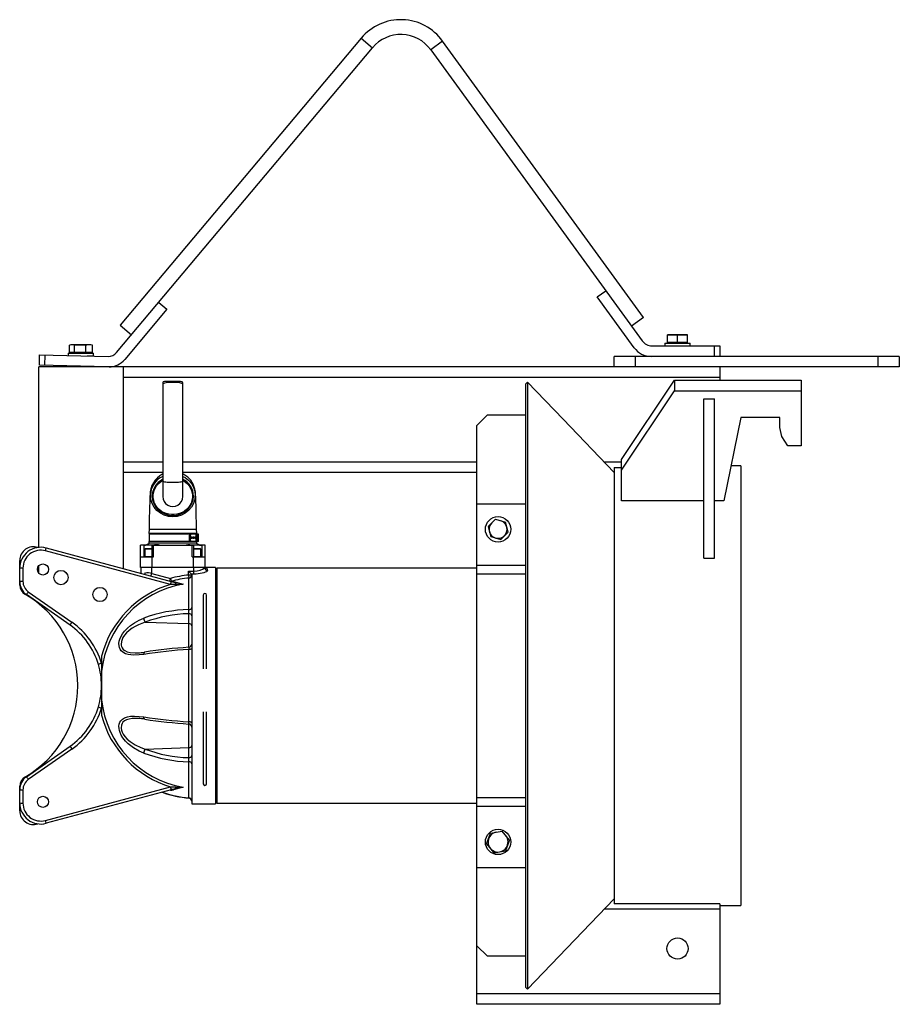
# Model space of a CAD drawing. Extents: x -185 to 648, y -302 to 630.
import ezdxf

# ---------------------------------------------------------------- set-up
doc = ezdxf.new("R2010")
doc.units = 0
doc.layers.get('0').update_dxf_attribs({"linetype": 'CONTINUOUS'})

msp = doc.modelspace()

# ---------------------------------------------------------------- linework, layer by layer
at = {"color": 7, "linetype": 'CONTINUOUS'}
for p, q in [((137.95, 612.99), (-90.17, 341.13)), ((405.23, 348.64), (215.12, 610.3)), ((-93.61, 315.26), (148.67, 603.99)), ((203.8, 602.07), (404.03, 326.47)), ((361.5, 368), (369.59, 373.88)), ((396.42, 319.93), (361.5, 368)), ((-46.08, 356.34), (-85.95, 308.83)), ((-53.74, 362.77), (-46.08, 356.34)), ((405.23, 348.64), (393.9, 340.41)), ((-90.17, 341.13), (-79.45, 332.13)), ((447.1, 332.29), (428.1, 332.29)), ((428.1, 324.79), (428.1, 332.29)), ((428.1, 331.75), (432.85, 332.29)), ((432.85, 332.29), (437.6, 331.75)), ((437.6, 324.79), (437.6, 331.75)), ((447.1, 324.79), (447.1, 332.29)), ((-135.98, 322.79), (-138.33, 322.25)), ((-138.33, 315.29), (-138.33, 322.25)), ((-136.9, 322.79), (-137.94, 322.41)), ((-117.9, 322.79), (-136.9, 322.79)), ((-133.62, 322.25), (-135.98, 322.79)), ((-133.62, 322.25), (-128.16, 322.79)), ((-133.62, 315.29), (-133.62, 322.25)), ((-128.16, 322.79), (-122.69, 322.25)), ((-122.69, 315.29), (-122.69, 322.25)), ((-116.86, 322.41), (-117.9, 322.79)), ((-116.88, 322.35), (-116.47, 322.25)), ((-116.47, 315.29), (-116.47, 322.25)), ((413.42, 321.69), (477.6, 321.69)), ((425.6, 324.19), (425.6, 321.69)), ((425.6, 324.19), (449.6, 324.19)), ((447.1, 324.79), (428.1, 324.79)), ((428.94, 324.79), (429.29, 324.19)), ((445.92, 324.19), (446.26, 324.79)), ((449.6, 321.69), (449.6, 324.19)), ((472.6, 311.69), (472.6, 321.69)), ((477.6, 321.69), (477.6, 311.69)), ((-166.75, 303.33), (-166.5, 313.33)), ((-166.5, 313.33), (-101.52, 311.69)), ((-161.5, 313.2), (-161.75, 303.21)), ((-139.4, 314.69), (-139.4, 312.64)), ((-139.4, 314.69), (-115.4, 314.69)), ((-116.47, 315.29), (-138.33, 315.29)), ((-136.06, 315.29), (-135.72, 314.69)), ((-121.4, 312.19), (-115.4, 312.19)), ((-119.08, 314.69), (-118.74, 315.29)), ((-115.4, 312.19), (-115.4, 314.69)), ((647.6, 311.69), (377.6, 311.69)), ((377.6, 301.69), (377.6, 311.69)), ((397.6, 311.69), (397.6, 301.69)), ((627.6, 301.69), (627.6, 311.69)), ((647.6, 311.69), (647.6, 301.69)), ((647.6, 301.69), (-167.4, 301.69)), ((-167.4, 130.9), (-167.4, 301.69)), ((-101.77, 301.69), (-166.75, 303.33)), ((-133.4, 302.49), (-133.4, 301.69)), ((-121.4, 301.69), (-121.4, 302.19)), ((-87.4, 301.69), (-87.4, 110.81)), ((477.6, 301.69), (477.6, 289.06)), ((384.6, 214.06), (434.6, 289.06)), ((434.6, 289.06), (434.6, 279.06)), ((434.6, 289.06), (554.6, 289.06)), ((554.6, 289.06), (554.6, 227.09)), ((-49.95, 286.09), (-49.95, 179.21)), ((-34.01, 288.01), (-46.82, 288.01)), ((-36.31, 287.38), (-44.44, 287.38)), ((-30.87, 285.9), (-30.85, 286.08)), ((-30.85, 179.21), (-30.85, 286.08)), ((295.63, 287.4), (293.47, 285.31)), ((293.47, 285.31), (293.47, -285.31)), ((295.63, 287.4), (295.63, -287.4)), ((384.6, 204.06), (434.6, 279.06)), ((434.6, 279.06), (554.6, 279.06)), ((462.6, 271.54), (472.6, 271.54)), ((462.6, 120.54), (462.6, 271.54)), ((472.6, 120.54), (472.6, 271.54)), ((257.6, 256.25), (247.6, 246.25)), ((257.6, 256.25), (293.47, 256.25)), ((497.6, 253.94), (481.55, 175.13)), ((534.6, 253.94), (497.6, 253.94)), ((534.6, 244.42), (534.6, 253.94)), ((247.6, -301.69), (247.6, 246.25)), ((536.36, 235.76), (534.6, 244.42)), ((542.14, 227.09), (536.36, 235.76)), ((554.6, 227.09), (542.14, 227.09)), ((377.6, 206.69), (377.6, -206.69)), ((377.6, 206.69), (384.6, 206.69)), ((384.6, 175.13), (384.6, 214.06)), ((497.6, 208), (488.25, 208)), ((497.6, 208), (497.6, -208)), ((-49.95, 201.69), (-87.4, 201.69)), ((247.6, 201.69), (-30.85, 201.69)), ((247.6, 172.25), (293.47, 172.25)), ((462.6, 175.13), (384.6, 175.13)), ((481.55, 175.13), (472.6, 175.13)), ((258.13, 150.59), (265.11, 157.5)), ((258.13, 150.59), (260.62, 141.1)), ((265.11, 157.5), (274.58, 154.9)), ((277.07, 145.41), (274.58, 154.9)), ((-62.91, 148.18), (-63, 144)), ((-17.8, 144), (-63, 144)), ((-62.91, 148.17), (-17.89, 148.17)), ((-62.9, 143.5), (-62.9, 136.5)), ((-15.97, 143.5), (-62.9, 143.5)), ((-61.9, 144), (-61.9, 143.5)), ((-23.75, 142.5), (-24.45, 142.5)), ((-24.45, 137.5), (-24.45, 142.5)), ((-23.75, 137.5), (-23.75, 142.5)), ((-22.92, 139.3), (-22.92, 140.8)), ((-22.92, 140.8), (-22.26, 140.8)), ((-22.16, 140.55), (-22.92, 140.55)), ((-22.31, 140.45), (-22.45, 140.55)), ((-22.45, 139.55), (-22.45, 140.55)), ((-22.14, 140.45), (-22.31, 140.45)), ((-22.31, 140.45), (-22.31, 139.65)), ((-22.26, 140.8), (-22.26, 140.55)), ((-22.16, 140.55), (-22.14, 140.45)), ((-22.14, 139.65), (-22.14, 140.45)), ((-22.12, 139.59), (-22.12, 140.51)), ((-21.05, 139.3), (-21.05, 140.8)), ((-21.05, 140.8), (-20.5, 140.8)), ((-20.44, 140.55), (-21.05, 140.55)), ((-20.73, 140.55), (-20.59, 140.45)), ((-20.73, 139.55), (-20.73, 140.55)), ((-20.42, 140.45), (-20.59, 140.45)), ((-20.59, 140.45), (-20.59, 139.65)), ((-20.5, 140.8), (-20.5, 140.55)), ((-20.44, 140.55), (-20.42, 140.45)), ((-20.42, 139.65), (-20.42, 140.45)), ((-20.4, 139.59), (-20.4, 140.51)), ((-19.5, 139.25), (-19.5, 140.75)), ((-19.5, 140.75), (-19.05, 140.75)), ((-18.72, 140.5), (-19.5, 140.5)), ((-19.05, 140.75), (-19.05, 140.5)), ((-19.01, 139.5), (-19.01, 140.5)), ((-19.01, 140.5), (-18.87, 140.4)), ((-18.9, 143.5), (-18.9, 144)), ((-18.87, 140.4), (-18.87, 139.6)), ((-18.69, 140.4), (-18.87, 140.4)), ((-18.72, 140.5), (-18.69, 140.4)), ((-18.69, 139.6), (-18.69, 140.4)), ((-18.68, 139.54), (-18.68, 140.46)), ((-18.27, 136.5), (-18.27, 143.5)), ((-17.8, 144), (-17.89, 148.18)), ((-16.99, 136.5), (-16.99, 143.5)), ((-15.97, 136.5), (-15.97, 143.5)), ((-15.97, 136.5), (-15.97, 143.5)), ((260.62, 141.1), (270.09, 138.5)), ((277.07, 145.41), (270.09, 138.5)), ((-70.9, 112), (-70.9, 133)), ((-60.52, 133), (-70.9, 133)), ((-67.79, 133), (-67.79, 122)), ((-63, 136.5), (-63, 135)), ((-15.97, 136.5), (-63, 136.5)), ((-17.8, 135), (-63, 135)), ((-60.4, 133), (-60.4, 122)), ((-60.4, 133), (-20.4, 133)), ((-58.83, 122), (-58.83, 133)), ((-24.45, 137.5), (-23.75, 137.5)), ((-22.16, 139.55), (-22.92, 139.55)), ((-22.26, 139.3), (-22.92, 139.3)), ((-22.31, 139.65), (-22.45, 139.55)), ((-22.31, 139.65), (-22.14, 139.65)), ((-22.26, 139.55), (-22.26, 139.3)), ((-22.16, 139.55), (-22.14, 139.65)), ((-21.97, 122), (-21.97, 133)), ((-20.44, 139.55), (-21.05, 139.55)), ((-20.5, 139.3), (-21.05, 139.3)), ((-20.59, 139.65), (-20.73, 139.55)), ((-20.59, 139.65), (-20.42, 139.65)), ((-20.5, 139.55), (-20.5, 139.3)), ((-20.42, 139.65), (-20.44, 139.55)), ((-20.4, 122), (-20.4, 133)), ((-9.9, 133), (-20.28, 133)), ((-18.72, 139.5), (-19.5, 139.5)), ((-19.05, 139.25), (-19.5, 139.25)), ((-19.05, 139.5), (-19.05, 139.25)), ((-18.87, 139.6), (-19.01, 139.5)), ((-18.87, 139.6), (-18.69, 139.6)), ((-18.69, 139.6), (-18.72, 139.5)), ((-17.8, 135), (-17.8, 136.5)), ((-13.01, 133), (-13.01, 122)), ((-9.9, 112), (-9.9, 133)), ((-160.95, 127.62), (-160.22, 130.32)), ((-42.45, 95.87), (-160.95, 127.62)), ((-160.22, 130.32), (-37.11, 97.33)), ((-70.9, 122), (-58.83, 122)), ((-66.1, 130), (-66.9, 129.2)), ((-66.9, 129.2), (-66.9, 122.4)), ((-60.4, 129.2), (-66.9, 129.2)), ((-66.1, 130), (-60.4, 130)), ((-59.9, 112), (-59.9, 122)), ((-21.97, 122), (-9.9, 122)), ((-20.9, 112), (-20.9, 122)), ((-20.4, 130), (-14.7, 130)), ((-13.9, 129.2), (-20.4, 129.2)), ((-13.9, 129.2), (-14.7, 130)), ((-13.9, 122.4), (-13.9, 129.2)), ((-185.4, 95.26), (-185.4, 118.5)), ((-167.4, 106.6), (-167.4, 113.4)), ((0.1, 112), (-70.9, 112)), ((-70.4, 106.25), (-70.4, 112)), ((-60.4, 106.32), (-60.4, 112)), ((-20.4, 105.54), (-20.4, 112)), ((0.1, 112), (0.1, -112)), ((462.6, 120.54), (472.6, 120.54)), ((-182.35, 111.2), (-182.35, 98.72)), ((-60.4, 106.32), (-42.68, 101.57)), ((-25.4, 104.7), (-25.4, 108.36)), ((-22.57, 105.54), (-25.4, 108.36)), ((-25.4, 108.36), (-20.4, 108.36)), ((-22.4, 104.7), (-25.4, 104.7)), ((-25.4, 104.7), (-25.13, 101.89)), ((-22.57, 105.54), (-22.4, 105.17)), ((-20.4, 105.54), (-22.57, 105.54)), ((-22.4, 105.17), (-22.4, -112)), ((-7.4, 109.21), (-7.41, 109.08)), ((1.4, 110), (0.1, 110)), ((247.6, 111.25), (1.4, 111.25)), ((1.4, 111.25), (1.4, -111.25)), ((-42.68, 101.57), (-41.95, 98.85)), ((-42.45, 95.87), (-41.73, 98.57)), ((-38.15, 95.81), (-42.45, 95.87)), ((-39.86, 98.64), (-30.52, 96.14)), ((-37.11, 97.33), (-36.66, 97.24)), ((-25.13, 72.07), (-25.13, 101.89)), ((-137.75, 57.34), (-179, 86.23)), ((-177.23, 88.89), (-135.97, 60)), ((-11.5, 85.76), (-11.5, 15.91)), ((-8.5, 15.91), (-8.5, 85.76)), ((-25.24, 36.17), (-25.24, 68.11)), ((-66.61, 60.11), (-25.24, 58.69)), ((-73.7, 31.13), (-73.02, 31.16)), ((-25.13, -34.28), (-25.13, 34.28)), ((-107.9, 27.96), (-107.9, -27.96)), ((-11.5, -24.73), (-11.5, -92.96)), ((-8.5, -92.96), (-8.5, -24.73)), ((-25.24, -68.11), (-25.24, -36.18)), ((-179, -86.23), (-137.75, -57.34)), ((-135.97, -60), (-177.23, -88.89)), ((-66.61, -60.11), (-25.24, -58.69)), ((-25.13, -106.35), (-25.13, -72.07)), ((-185.4, -118.5), (-185.4, -95.26)), ((-182.35, -98.72), (-182.35, -111.2)), ((-160.95, -127.62), (-42.45, -95.87)), ((-37.11, -97.33), (-160.22, -130.32)), ((-42.45, -95.87), (-38.15, -95.81)), ((-41.73, -98.57), (-42.45, -95.87)), ((-30.52, -96.14), (-39.86, -98.64)), ((0.1, -110), (1.4, -110)), ((1.4, -111.25), (247.6, -111.25)), ((-22.4, -112), (0.1, -112)), ((-160.22, -130.32), (-160.95, -127.62)), ((256.78, -149.82), (260.61, -139.54)), ((260.61, -139.54), (271.43, -137.72)), ((278.42, -146.18), (271.43, -137.72)), ((278.42, -146.18), (274.59, -156.46)), ((256.78, -149.82), (263.77, -158.28)), ((263.77, -158.28), (274.59, -156.46)), ((247.6, -172.25), (293.47, -172.25)), ((295.63, -287.4), (377.6, -201.87)), ((477.6, -206.69), (377.6, -206.69)), ((477.6, -206.69), (477.6, -301.69)), ((477.6, -208), (497.6, -208)), ((247.6, -246.25), (257.6, -256.25)), ((293.47, -256.25), (257.6, -256.25)), ((293.47, -285.31), (295.63, -287.4)), ((477.6, -291.69), (247.6, -291.69)), ((477.6, -301.69), (247.6, -301.69))]:
    msp.add_line(p, q, dxfattribs=at)
at = {"color": 8, "linetype": 'CONTINUOUS'}
for p, q in [((137.95, 612.99), (148.67, 603.99)), ((215.12, 610.3), (203.8, 602.07)), ((477.6, 291.69), (-87.4, 291.69)), ((-49.95, 211.69), (-87.4, 211.69)), ((247.6, 211.69), (-30.85, 211.69)), ((384.6, 211.69), (368.21, 211.69)), ((-66.9, 122.4), (-60.4, 122.4)), ((-20.4, 122.4), (-13.9, 122.4)), ((247.6, 114.2), (293.47, 114.2)), ((-61.09, 103.76), (-60.4, 106.32)), ((247.6, 105.74), (293.47, 105.74)), ((-43.37, 99.01), (-42.68, 101.57)), ((-25.13, -106.35), (-25.12, -106.37)), ((247.6, -105.74), (293.47, -105.74)), ((247.6, -114.2), (293.47, -114.2)), ((477.6, -211.69), (368.21, -211.69))]:
    msp.add_line(p, q, dxfattribs=at)
at = {"color": 7, "linetype": 'CONTINUOUS', "flags": 128}
for points in [[(437.6, 331.75), (437.74, 331.78), (442.35, 332.29)], [(442.35, 332.29), (445.93, 331.98), (447.1, 331.75)], [(-119.58, 322.79), (-121.92, 322.48), (-122.69, 322.25)], [(-116.47, 322.25), (-116.56, 322.28), (-119.58, 322.79)], [(-46.82, 287.96), (-48.17, 287.87), (-49.4, 287.58), (-49.82, 286.96), (-49.95, 286.1), (-49.89, 285.85), (-49.39, 286.08), (-48.71, 286.39), (-47.8, 286.76), (-46.73, 287.13), (-44.63, 287.38), (-42.2, 287.29), (-40.7, 287.25), (-39.19, 287.27), (-37.71, 287.34), (-36.34, 287.38), (-34.19, 287.16), (-33.07, 286.79), (-32.16, 286.42), (-31.47, 286.11), (-31.01, 285.87), (-30.95, 285.88)], [(-30.85, 286.08), (-30.92, 286.74), (-31.15, 287.36), (-31.54, 287.64), (-32.1, 287.77), (-32.98, 287.93), (-34.01, 287.92)], [(377.6, 201.87), (329.37, 252.25), (295.63, 287.4)], [(-30.85, 198.15), (-28.64, 197.02), (-25.43, 194.49), (-22.8, 191.42), (-20.85, 187.91), (-19.64, 184.1), (-19.24, 180.15), (-19.64, 176.19), (-20.85, 172.38), (-22.8, 168.87), (-25.43, 165.8), (-28.64, 163.28), (-32.3, 161.4), (-36.27, 160.25), (-40.4, 159.86), (-44.53, 160.25), (-48.5, 161.4), (-52.16, 163.28), (-55.37, 165.8), (-58, 168.87), (-59.95, 172.38), (-61.16, 176.19), (-61.56, 180.15)], [(-18.83, 180.35), (-19.02, 183.21), (-19.5, 185.89), (-21.16, 190.61), (-23.48, 194.42), (-26.13, 197.32), (-28.89, 199.42), (-30.85, 200.47)], [(-49.95, 195.33), (-51.25, 194.68), (-54.21, 192.4), (-56.64, 189.63), (-58.45, 186.46), (-59.56, 183.02), (-59.93, 179.45), (-59.56, 175.88), (-58.45, 172.44), (-56.64, 169.27), (-54.21, 166.5), (-51.25, 164.22), (-47.88, 162.52), (-44.21, 161.48), (-40.4, 161.13), (-36.59, 161.48), (-32.92, 162.52), (-29.55, 164.22), (-26.59, 166.5), (-24.16, 169.27), (-22.35, 172.44), (-21.24, 175.88), (-20.87, 179.45), (-20.87, 179.45)], [(-61.87, 182.23), (-61.97, 181.01), (-62.06, 179.41), (-62.15, 177.56), (-62.22, 175.58), (-62.31, 172.89), (-62.39, 170.33), (-62.45, 168.02), (-62.51, 165.99), (-62.57, 163.57), (-62.64, 160.59), (-62.72, 157.05), (-62.81, 152.89), (-62.91, 148.17)], [(-61.71, 179.81), (-61.67, 179.82), (-61.58, 179.41), (-61.5, 178.58)], [(-19.3, 178.58), (-19.22, 179.41), (-19.13, 179.82), (-19.09, 179.81)], [(-17.89, 148.17), (-17.98, 152.41), (-18.06, 155.92), (-18.12, 158.63), (-18.16, 160.62), (-18.2, 162.34), (-18.26, 164.63), (-18.33, 167.41), (-18.42, 170.57), (-18.52, 173.93), (-18.61, 176.43), (-18.71, 178.76), (-18.82, 180.76), (-18.93, 182.23)], [(-24.45, 142.5), (-24.11, 143), (-23.76, 143.5)], [(-23.06, 143.5), (-23.4, 143), (-23.75, 142.5)], [(-53.09, 133), (-53.14, 133), (-54.07, 133.2), (-55.68, 133.38), (-57.76, 133.23), (-60.07, 133.01), (-60.52, 133)], [(-20.28, 133), (-22.22, 133.13), (-24.31, 133.35), (-26.19, 133.3), (-27.36, 133.06), (-27.71, 133)], [(-23.76, 136.5), (-24.11, 137), (-24.45, 137.5)], [(-23.75, 137.5), (-23.4, 137), (-23.06, 136.5)], [(-20.4, 108.36), (-17.22, 108.6), (-14.4, 109.25), (-12.16, 110.2), (-10.74, 111.32), (-10.41, 112)], [(-7.41, 109.08), (-7.84, 108.41), (-8.6, 107.87), (-9.69, 107.33), (-11.02, 106.84), (-12.6, 106.4), (-16.27, 105.77), (-18.3, 105.6), (-20.4, 105.54)], [(-41.95, 98.85), (-40.35, 98.74), (-39.86, 98.64)], [(-67.9, 29.63), (-72.1, 29.08), (-77.51, 28.83), (-82.53, 29.36), (-85.33, 30.21), (-87.79, 31.59), (-89.23, 32.91), (-90.36, 34.57), (-90.97, 36.07), (-91.32, 37.75), (-91.37, 39.8), (-91.07, 41.96), (-90.44, 44.14), (-89.52, 46.29), (-87.94, 49.04), (-86.03, 51.6), (-83.43, 54.37), (-80.59, 56.83), (-76.57, 59.62), (-72.31, 61.94), (-67.9, 63.83)], [(-22.4, 35.22), (-22.45, 35.05), (-22.6, 34.88), (-22.85, 34.72), (-23.19, 34.58), (-23.6, 34.47), (-24.07, 34.37), (-24.59, 34.31), (-25.13, 34.28)], [(-67.9, -63.83), (-72.1, -62.04), (-77.51, -59.03), (-82.53, -55.21), (-85.33, -52.41), (-87.79, -49.26), (-89.23, -46.87), (-90.36, -44.36), (-90.97, -42.4), (-91.32, -40.45), (-91.37, -38.36), (-91.07, -36.43), (-90.44, -34.73), (-89.52, -33.27), (-87.94, -31.7), (-86.03, -30.53), (-83.43, -29.58), (-80.59, -29.04), (-76.57, -28.83), (-72.31, -29.06), (-67.9, -29.63)], [(-22.4, -35.22), (-22.45, -35.05), (-22.6, -34.88), (-22.85, -34.72), (-23.19, -34.58), (-23.6, -34.47), (-24.07, -34.37), (-24.59, -34.31), (-25.13, -34.28)], [(-38.15, -95.81), (-32.19, -96.01), (-30.53, -96.13), (-30.52, -96.14)]]:
    msp.add_lwpolyline(points, dxfattribs=at)
at = {"color": 8, "linetype": 'CONTINUOUS', "flags": 128}
for points in [[(-30.85, 194.44), (-30.51, 194.24), (-28.4, 192.8), (-26.53, 191.11), (-24.93, 189.18), (-23.62, 187.07), (-22.65, 184.8), (-22.02, 182.44), (-21.75, 180.01), (-21.84, 177.57), (-22.29, 175.16), (-23.09, 172.84), (-24.24, 170.64), (-25.69, 168.62), (-27.43, 166.8), (-29.43, 165.23), (-31.64, 163.94), (-34.02, 162.95), (-36.52, 162.27), (-39.1, 161.93), (-41.7, 161.93), (-44.28, 162.27), (-46.78, 162.95), (-49.16, 163.94), (-51.37, 165.23), (-53.37, 166.8), (-55.11, 168.62), (-56.56, 170.64), (-57.71, 172.84), (-58.51, 175.16), (-58.96, 177.57), (-59.05, 180.01), (-58.78, 182.44), (-58.15, 184.8), (-57.18, 187.07), (-55.87, 189.18), (-54.27, 191.11), (-52.4, 192.8), (-50.29, 194.24), (-49.95, 194.44)], [(-49.95, 193.59), (-49.95, 193.59), (-49.77, 193.38), (-49.22, 193.17), (-48.34, 192.98), (-47.15, 192.81), (-45.71, 192.68), (-44.05, 192.57), (-42.26, 192.51), (-40.4, 192.49), (-38.54, 192.51), (-36.75, 192.57), (-35.09, 192.68), (-33.65, 192.81), (-32.46, 192.98), (-31.58, 193.17), (-31.03, 193.38), (-30.85, 193.59), (-30.85, 193.59)], [(-67.16, 105.38), (-66.9, 105.97), (-66.21, 106.69), (-65.11, 107.13), (-63.51, 107.12), (-61.98, 106.81), (-60.4, 106.32)], [(-42.2, 98.69), (-42.13, 98.73), (-41.95, 98.85)], [(-36.66, 97.24), (-31.95, 96.33), (-30.53, 96.14), (-30.52, 96.14)], [(-66.61, 60.11), (-72.89, 57.7), (-75.98, 56.15), (-78.96, 54.33), (-81.68, 52.32), (-84.24, 49.98), (-86.06, 47.89), (-87.64, 45.54), (-88.51, 43.78), (-89.14, 41.91), (-89.44, 38.96), (-89.38, 38.39), (-89.05, 37), (-88.45, 35.73), (-87.36, 34.36), (-85.96, 33.25), (-83.57, 32.12), (-80.84, 31.43), (-75.98, 31.02), (-73.7, 31.13)], [(-66.92, 31.77), (-67.11, 31.71), (-67.33, 31.55), (-67.52, 31.31), (-67.68, 30.98), (-67.8, 30.58), (-67.87, 30.12), (-67.9, 29.63)], [(-25.2, 36.28), (-25.17, 36.29), (-25.12, 35.98), (-25.11, 35.37), (-25.12, 34.53), (-25.13, 34.28)], [(-73.05, -31.1), (-75.98, -31.02), (-78.96, -31.17), (-81.68, -31.59), (-84.24, -32.38), (-86.06, -33.32), (-87.64, -34.65), (-88.51, -35.83), (-89.14, -37.28), (-89.44, -40.04), (-89.38, -40.65), (-89.05, -42.26), (-88.45, -43.93), (-87.36, -46.01), (-85.96, -48.02), (-83.57, -50.64), (-80.84, -52.98), (-75.98, -56.14), (-70.7, -58.64), (-66.61, -60.11), (-66.61, -60.11)], [(-66.92, -31.77), (-67.11, -31.71), (-67.33, -31.55), (-67.52, -31.31), (-67.68, -30.98), (-67.8, -30.58), (-67.87, -30.12), (-67.9, -29.63)]]:
    msp.add_lwpolyline(points, dxfattribs=at)
at = {"color": 7, "linetype": 'CONTINUOUS'}
for centre, radius in [((267.6, 148), 12), ((-163.4, 110), 5.25), ((-146.36, 102.34), 6.75), ((-109.37, 86.31), 6.75), ((-163.4, -110), 5.25), ((267.6, -148), 12), ((437.6, -248.89), 10)]:
    msp.add_circle(centre, radius, dxfattribs=at)
for centre, radius, start, end in [((175.48, 581.49), 49, 36, 140), ((175.48, 581.49), 35, 36, 140), ((413.42, 333.29), 11.6, 216, 270), ((412.6, 331.69), 20, 216, 270), ((-101.27, 321.68), 10, 268.55095, 320), ((-101.27, 321.68), 20, 271.3984, 320), ((-39.71, 180.64), 22.26, 117.39434, 180.74908), ((-41.88, 180.2), 19.68, 114.2018, 180.14281), ((-38.37, 179.53), 17.5, 359.74229, 64.55542), ((-40.4, 179.17), 9.55, 179.76856, 0.23144), ((267.6, 148), 8.5, 134.66925, 74.66925), ((-172.4, 118.5), 13, 71.15268, 180), ((-165.4, 111), 20, 75, 180), ((-67.4, 139), 6, 270, 318.18969), ((-13.4, 139), 6, 221.81031, 270), ((-165.35, 111.2), 17, 75, 180), ((-66.5, 122.4), 0.4, 180, 270), ((-14.3, 122.4), 0.4, 270, 0), ((-7.41, 112.07), 3, 181.43134, 270.02275), ((-10.37, 109.03), 2.97, 3.5609, 90.57205), ((-7.45, 112.17), 2.96, 183.31101, 270.82193), ((-183.12, 99.65), 11.58, 86.18889, 101.38427), ((-15.4, 0), 105.17, 95.45591, 105.03521), ((-25.29, 104.78), 2.89, 273.15699, 358.33888), ((-183.12, 87.17), 11.58, 86.18889, 101.38427), ((-170.4, 98.51), 15, 180, 235), ((-175.4, 95.26), 10, 180, 240), ((-170.35, 98.72), 12, 180, 235), ((-14.67, 3.76), 93.72, 99.73349, 174.10856), ((-14.72, 3.65), 96.3, 106.73976, 165.38012), ((-15.4, 0), 102.36, 95.45591, 105.03521), ((-40.82, 100.41), 2.01, 255.93043, 298.45891), ((-36.06, 95.5), 2.11, 120.00903, 171.58953), ((-38.75, 199.5), 103.69, 270.33054, 274.55144), ((-230.4, 0), 100, 300, 60), ((-149.7, 68.59), 34.2, 143.60328, 148.96205), ((-10, 85.76), 1.5, 0, 180), ((-21.93, -59.7), 131.81, 91.39056, 110.41037), ((-21.92, -59.97), 128.13, 91.48446, 110.41301), ((-51.99, 70.84), 26.89, 354.17445, 2.61514), ((-24.92, 65.54), 2.59, 13.51444, 97.17009), ((-24.89, 74.61), 2.55, 264.56107, 347.39921), ((-108.45, 39.71), 34.2, 143.60328, 148.96205), ((-177.9, 0), 70, 16.63214, 55), ((-177.85, 0.2), 73, 16.63214, 55), ((-60.49, 64.32), 7.43, 183.71744, 214.45481), ((-24.92, 56.12), 2.59, 13.51444, 97.17009), ((-25.4, 39.31), 3, 273.60758, 359.98895), ((-75.3, 79.65), 48.6, 271.88645, 279.93293), ((7.36, -463.08), 498.42, 93.73729, 98.68437), ((6.27, -446.29), 483.64, 93.7317, 98.70435), ((-104.83, 8.06), 13.4, 103.2347, 116.58814), ((-177.91, 0), 70.01, 0.00122, 16.63092), ((-177.91, 0), 70.01, 343.36902, 359.99883), ((-14.67, -3.76), 93.73, 185.89288, 260.26506), ((-177.9, 0), 70, 305, 343.36786), ((-177.85, -0.2), 73, 305, 343.36786), ((-104.83, -8.06), 13.4, 243.41186, 256.7653), ((-14.72, -3.65), 96.3, 194.61988, 253.26024), ((-75.38, -80.73), 49.67, 80.1719, 87.29927), ((7.36, 463.08), 498.42, 261.31563, 266.26271), ((6.93, 452.23), 489.6, 261.32484, 266.23698), ((-25.4, -39.31), 3, 0.0077, 86.33025), ((-108.45, -39.71), 34.2, 211.03795, 216.39672), ((-60.49, -64.32), 7.43, 145.54519, 176.28256), ((-21.93, 59.7), 131.81, 249.58963, 268.60944), ((-21.92, 59.97), 128.13, 249.58699, 268.51554), ((-24.92, -56.12), 2.59, 262.82991, 346.48556), ((-24.92, -65.54), 2.59, 262.82991, 346.48556), ((-51.94, -70.84), 26.84, 357.37702, 5.83339), ((-24.89, -74.61), 2.55, 12.60079, 95.43893), ((-170.4, -98.51), 15, 125, 180), ((-175.4, -95.26), 10, 120, 180), ((-170.35, -98.72), 12, 125, 180), ((-149.7, -68.59), 34.2, 211.03795, 216.39672), ((-10, -92.96), 1.5, 180, 0), ((-183.12, -87.17), 11.58, 258.61573, 273.81111), ((-15.41, 1.06), 107.91, 250.96067, 264.9941), ((-40.82, -100.41), 2.01, 61.54109, 104.06957), ((-36.06, -95.5), 2.11, 188.41047, 239.99097), ((-22.94, -156.72), 61.06, 97.13074, 103.42419), ((-183.12, -99.65), 11.58, 258.61573, 273.81111), ((-165.4, -111), 20, 180, 285), ((-165.35, -111.2), 17, 180, 285), ((-25.36, -109.3), 2.96, 0.5267, 85.5281), ((-25.4, -109.4), 3, 0.01064, 84.75276), ((-25.4, -109.4), 3, 0.00908, 84.74132), ((-172.4, -118.5), 13, 180, 288.84732), ((267.6, -148), 9.5, 99.57197, 39.57197)]:
    msp.add_arc(centre, radius, start, end, dxfattribs=at)
at = {"color": 8, "linetype": 'CONTINUOUS'}
for centre, radius, start, end in [((-30.15, -35.11), 5.09, 346.67107, 9.41605), ((-14.2, 7.43), 114.3, 251.45135, 264.51381), ((-41.83, -89.87), 8.99, 264.67881, 282.68425)]:
    msp.add_arc(centre, radius, start, end, dxfattribs=at)

doc.saveas('drawing.dxf')
